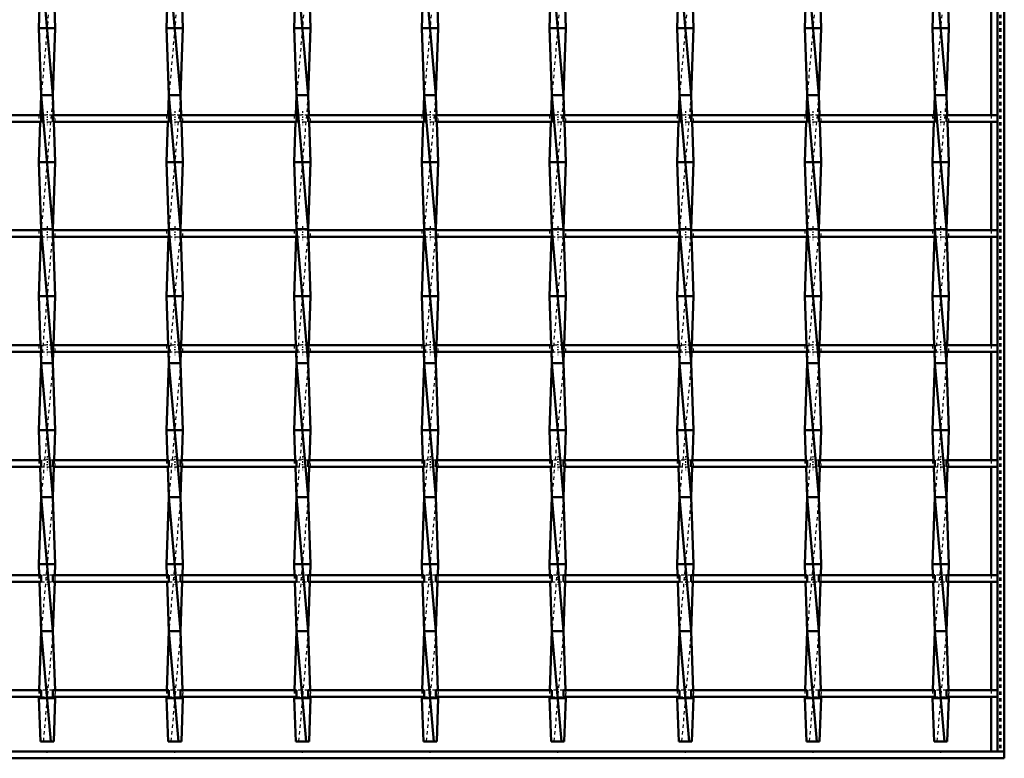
# Model space of a CAD drawing. Header units: millimetres. Extents: x -746 to 532, y -500 to 878.
# Tile 9 of 16: x 106 to 400, y -500 to -279. Entities that reach past the tile are written whole.
import ezdxf

# ---------------------------------------------------------------- set-up
doc = ezdxf.new("R2010")
doc.units = ezdxf.units.MM
doc.linetypes.add('Center', pattern=[1.5, 0.45, -0.5, 0.05, -0.5])
doc.linetypes.add('Dashed', pattern=[2, 1, -1])
for name, color, linetype, lineweight in [('2d ConnectionPoints', 7, 'Continuous', 50), ('AM_0', 7, 'Continuous', 50), ('AM_7', 7, 'Center', 25), ('AM_9', 6, 'Dashed', 25)]:
    doc.layers.add(name, color=color, linetype=linetype, lineweight=lineweight)

# ---------------------------------------------------------------- blocks, each defined once
blk = doc.blocks.new('1_ksf8jm0c3o36xpth5nylt1v0m________0_in_LSSP2303438211800100035010_4')
at = {"layer": 'AM_0'}
for p, q in [((398, 498), (398, -498)), ((400, 498), (400, -498)), ((396.05, -275.64), (396.05, -307.97)), ((396.05, -309.97), (396.05, -342.3)), ((396.05, -344.3), (396.05, -376.63)), ((396.05, -378.63), (396.05, -410.96)), ((396.05, -412.96), (396.05, -445.29)), ((396.05, -447.29), (396.05, -479.62)), ((396.05, -481.62), (396.05, -498)), ((398, -498), (400, -498))]:
    blk.add_line(p, q, dxfattribs=at)
at = {"layer": 'AM_9'}
for p, q in [((398.55, 498), (398.55, -498)), ((398.99, 498), (398.99, -498)), ((396.05, -307.97), (396.05, -309.97)), ((396.05, -342.3), (396.05, -344.3)), ((396.05, -376.63), (396.05, -378.63)), ((396.05, -410.96), (396.05, -412.96)), ((396.05, -445.29), (396.05, -447.29)), ((396.05, -479.62), (396.05, -481.62))]:
    blk.add_line(p, q, dxfattribs=at)
blk = doc.blocks.new('2_0td1z0vixq35hmgqqd0icktci________0_in_LSSP2303438211800100035010_4')
at = {"layer": 'AM_0'}
for p, q in [((400, -498), (-400, -498)), ((400, -498), (400, -500)), ((400, -500), (-400, -500))]:
    blk.add_line(p, q, dxfattribs=at)
blk = doc.blocks.new('16_2q9eyguex8s5f7t8289nmk0ha________0_in_LSSP2303438211800100035010_4')
at = {"layer": 'AM_0'}
for p, q in [((112.57, -262), (116.03, -302)), ((112.08, -275.64), (111.85, -282)), ((116.52, -275.64), (116.75, -282)), ((111.85, -282), (112.57, -302)), ((116.75, -282), (111.85, -282)), ((116.75, -282), (116.03, -302)), ((112.57, -302), (112.35, -307.97)), ((112.57, -302), (116.03, -342)), ((116.03, -302), (112.57, -302)), ((116.03, -302), (116.25, -307.97)), ((112.28, -309.97), (111.85, -322)), ((116.32, -309.97), (116.75, -322)), ((116.75, -322), (111.85, -322)), ((111.85, -322), (112.57, -342)), ((116.75, -322), (116.03, -342)), ((112.57, -342), (112.56, -342.3)), ((112.57, -342), (116.03, -382)), ((116.03, -342), (112.57, -342)), ((116.03, -342), (116.04, -342.3)), ((112.48, -344.3), (111.85, -362)), ((116.12, -344.3), (116.75, -362)), ((116.75, -362), (111.85, -362)), ((111.85, -362), (112.37, -376.63)), ((116.75, -362), (116.23, -376.63)), ((112.45, -378.63), (112.57, -382)), ((116.15, -378.63), (116.03, -382)), ((112.57, -382), (111.85, -402)), ((112.57, -382), (116.03, -422)), ((116.03, -382), (112.57, -382)), ((116.03, -382), (116.75, -402)), ((111.85, -402), (112.17, -410.96)), ((116.75, -402), (111.85, -402)), ((116.75, -402), (116.43, -410.96)), ((112.24, -412.96), (112.57, -422)), ((116.36, -412.96), (116.03, -422)), ((112.57, -422), (111.85, -442)), ((112.57, -422), (116.03, -462)), ((116.03, -422), (112.57, -422)), ((116.03, -422), (116.75, -442)), ((116.75, -442), (111.85, -442)), ((111.85, -442), (111.97, -445.29)), ((116.75, -442), (116.63, -445.29)), ((112.04, -447.29), (112.57, -462)), ((116.56, -447.29), (116.03, -462)), ((112.57, -462), (111.94, -479.62)), ((112.57, -462), (115.43, -495)), ((116.03, -462), (112.57, -462)), ((116.03, -462), (116.66, -479.62)), ((111.86, -481.62), (111.85, -482)), ((116.74, -481.62), (116.75, -482)), ((111.85, -482), (112.32, -495)), ((116.75, -482), (111.85, -482)), ((116.75, -482), (116.28, -495)), ((112.32, -495), (116.28, -495))]:
    blk.add_line(p, q, dxfattribs=at)
at = {"layer": 'AM_9'}
for p, q in [((116.03, -262), (112.57, -302)), ((116.03, -302), (112.57, -342)), ((112.35, -307.97), (112.28, -309.97)), ((116.25, -307.97), (116.32, -309.97)), ((112.56, -342.3), (112.48, -344.3)), ((116.03, -342), (112.57, -382)), ((116.04, -342.3), (116.12, -344.3)), ((112.37, -376.63), (112.45, -378.63)), ((116.23, -376.63), (116.15, -378.63)), ((116.03, -382), (112.57, -422)), ((112.17, -410.96), (112.24, -412.96)), ((116.43, -410.96), (116.36, -412.96)), ((116.03, -422), (112.57, -462)), ((111.97, -445.29), (112.04, -447.29)), ((116.63, -445.29), (116.56, -447.29)), ((116.03, -462), (113.17, -495)), ((111.94, -479.62), (111.86, -481.62)), ((116.66, -479.62), (116.74, -481.62))]:
    blk.add_line(p, q, dxfattribs=at)
blk = doc.blocks.new('17_l2xj9isbewxne0oo4hb6527dd________0_in_LSSP2303438211800100035010_4')
at = {"layer": 'AM_0'}
for p, q in [((150.67, -262), (154.13, -302)), ((150.18, -275.64), (149.95, -282)), ((154.62, -275.64), (154.85, -282)), ((154.85, -282), (149.95, -282)), ((149.95, -282), (150.67, -302)), ((154.85, -282), (154.13, -302)), ((150.67, -302), (150.45, -307.97)), ((150.67, -302), (154.13, -342)), ((154.13, -302), (150.67, -302)), ((154.13, -302), (154.35, -307.97)), ((150.38, -309.97), (149.95, -322)), ((154.42, -309.97), (154.85, -322)), ((149.95, -322), (150.67, -342)), ((154.85, -322), (149.95, -322)), ((154.85, -322), (154.13, -342)), ((150.67, -342), (150.66, -342.3)), ((150.67, -342), (154.13, -382)), ((154.13, -342), (150.67, -342)), ((154.13, -342), (154.14, -342.3)), ((150.58, -344.3), (149.95, -362)), ((154.22, -344.3), (154.85, -362)), ((154.85, -362), (149.95, -362)), ((149.95, -362), (150.47, -376.63)), ((154.85, -362), (154.33, -376.63)), ((150.55, -378.63), (150.67, -382)), ((154.25, -378.63), (154.13, -382)), ((150.67, -382), (149.95, -402)), ((154.13, -382), (150.67, -382)), ((150.67, -382), (154.13, -422)), ((154.13, -382), (154.85, -402)), ((149.95, -402), (150.27, -410.96)), ((154.85, -402), (149.95, -402)), ((154.85, -402), (154.53, -410.96)), ((150.34, -412.96), (150.67, -422)), ((154.46, -412.96), (154.13, -422)), ((150.67, -422), (149.95, -442)), ((150.67, -422), (154.13, -462)), ((154.13, -422), (150.67, -422)), ((154.13, -422), (154.85, -442)), ((149.95, -442), (150.07, -445.29)), ((154.85, -442), (149.95, -442)), ((154.85, -442), (154.73, -445.29)), ((150.14, -447.29), (150.67, -462)), ((154.66, -447.29), (154.13, -462)), ((150.67, -462), (150.04, -479.62)), ((150.67, -462), (153.53, -495)), ((154.13, -462), (150.67, -462)), ((154.13, -462), (154.76, -479.62)), ((149.96, -481.62), (149.95, -482)), ((154.84, -481.62), (154.85, -482)), ((149.95, -482), (150.42, -495)), ((154.85, -482), (149.95, -482)), ((154.85, -482), (154.38, -495)), ((150.42, -495), (154.38, -495))]:
    blk.add_line(p, q, dxfattribs=at)
at = {"layer": 'AM_9'}
for p, q in [((154.13, -262), (150.67, -302)), ((154.13, -302), (150.67, -342)), ((150.45, -307.97), (150.38, -309.97)), ((154.35, -307.97), (154.42, -309.97)), ((150.66, -342.3), (150.58, -344.3)), ((154.13, -342), (150.67, -382)), ((154.14, -342.3), (154.22, -344.3)), ((150.47, -376.63), (150.55, -378.63)), ((154.33, -376.63), (154.25, -378.63)), ((154.13, -382), (150.67, -422)), ((150.27, -410.96), (150.34, -412.96)), ((154.53, -410.96), (154.46, -412.96)), ((154.13, -422), (150.67, -462)), ((150.07, -445.29), (150.14, -447.29)), ((154.73, -445.29), (154.66, -447.29)), ((154.13, -462), (151.27, -495)), ((150.04, -479.62), (149.96, -481.62)), ((154.76, -479.62), (154.84, -481.62))]:
    blk.add_line(p, q, dxfattribs=at)
blk = doc.blocks.new('18_zgxfdybn05gfq1tqmvubbvcca________0_in_LSSP2303438211800100035010_4')
at = {"layer": 'AM_0'}
for p, q in [((188.77, -262), (192.23, -302)), ((188.28, -275.64), (188.05, -282)), ((192.72, -275.64), (192.95, -282)), ((192.95, -282), (188.05, -282)), ((188.05, -282), (188.77, -302)), ((192.95, -282), (192.23, -302)), ((188.77, -302), (188.55, -307.97)), ((188.77, -302), (192.23, -342)), ((192.23, -302), (188.77, -302)), ((192.23, -302), (192.45, -307.97)), ((188.48, -309.97), (188.05, -322)), ((192.52, -309.97), (192.95, -322)), ((188.05, -322), (188.77, -342)), ((192.95, -322), (188.05, -322)), ((192.95, -322), (192.23, -342)), ((188.77, -342), (188.76, -342.3)), ((188.77, -342), (192.23, -382)), ((192.23, -342), (188.77, -342)), ((192.23, -342), (192.24, -342.3)), ((188.68, -344.3), (188.05, -362)), ((192.32, -344.3), (192.95, -362)), ((192.95, -362), (188.05, -362)), ((188.05, -362), (188.57, -376.63)), ((192.95, -362), (192.43, -376.63)), ((188.65, -378.63), (188.77, -382)), ((192.35, -378.63), (192.23, -382)), ((188.77, -382), (188.05, -402)), ((188.77, -382), (192.23, -422)), ((192.23, -382), (188.77, -382)), ((192.23, -382), (192.95, -402)), ((192.95, -402), (188.05, -402)), ((188.05, -402), (188.37, -410.96)), ((192.95, -402), (192.63, -410.96)), ((188.44, -412.96), (188.77, -422)), ((192.56, -412.96), (192.23, -422)), ((188.77, -422), (188.05, -442)), ((188.77, -422), (192.23, -462)), ((192.23, -422), (188.77, -422)), ((192.23, -422), (192.95, -442)), ((192.95, -442), (188.05, -442)), ((188.05, -442), (188.17, -445.29)), ((192.95, -442), (192.83, -445.29)), ((188.24, -447.29), (188.77, -462)), ((192.76, -447.29), (192.23, -462)), ((188.77, -462), (188.14, -479.62)), ((188.77, -462), (191.63, -495)), ((192.23, -462), (188.77, -462)), ((192.23, -462), (192.86, -479.62)), ((188.06, -481.62), (188.05, -482)), ((192.94, -481.62), (192.95, -482)), ((188.05, -482), (188.52, -495)), ((192.95, -482), (188.05, -482)), ((192.95, -482), (192.48, -495)), ((188.52, -495), (192.48, -495))]:
    blk.add_line(p, q, dxfattribs=at)
at = {"layer": 'AM_9'}
for p, q in [((192.23, -262), (188.77, -302)), ((192.23, -302), (188.77, -342)), ((188.55, -307.97), (188.48, -309.97)), ((192.45, -307.97), (192.52, -309.97)), ((188.76, -342.3), (188.68, -344.3)), ((192.23, -342), (188.77, -382)), ((192.24, -342.3), (192.32, -344.3)), ((188.57, -376.63), (188.65, -378.63)), ((192.43, -376.63), (192.35, -378.63)), ((192.23, -382), (188.77, -422)), ((188.37, -410.96), (188.44, -412.96)), ((192.63, -410.96), (192.56, -412.96)), ((192.23, -422), (188.77, -462)), ((188.17, -445.29), (188.24, -447.29)), ((192.83, -445.29), (192.76, -447.29)), ((192.23, -462), (189.37, -495)), ((188.14, -479.62), (188.06, -481.62)), ((192.86, -479.62), (192.94, -481.62))]:
    blk.add_line(p, q, dxfattribs=at)
blk = doc.blocks.new('19_ymirlxsr1kzphdptjv4ul85zo________0_in_LSSP2303438211800100035010_4')
at = {"layer": 'AM_0'}
for p, q in [((226.87, -262), (230.33, -302)), ((226.38, -275.64), (226.15, -282)), ((230.82, -275.64), (231.05, -282)), ((231.05, -282), (226.15, -282)), ((226.15, -282), (226.87, -302)), ((231.05, -282), (230.33, -302)), ((226.87, -302), (226.65, -307.97)), ((226.87, -302), (230.33, -342)), ((230.33, -302), (226.87, -302)), ((230.33, -302), (230.55, -307.97)), ((226.58, -309.97), (226.15, -322)), ((230.62, -309.97), (231.05, -322)), ((231.05, -322), (226.15, -322)), ((226.15, -322), (226.87, -342)), ((231.05, -322), (230.33, -342)), ((226.87, -342), (226.86, -342.3)), ((230.33, -342), (226.87, -342)), ((226.87, -342), (230.33, -382)), ((230.33, -342), (230.34, -342.3)), ((226.78, -344.3), (226.15, -362)), ((230.42, -344.3), (231.05, -362)), ((231.05, -362), (226.15, -362)), ((226.15, -362), (226.67, -376.63)), ((231.05, -362), (230.53, -376.63)), ((226.75, -378.63), (226.87, -382)), ((230.45, -378.63), (230.33, -382)), ((226.87, -382), (226.15, -402)), ((230.33, -382), (226.87, -382)), ((226.87, -382), (230.33, -422)), ((230.33, -382), (231.05, -402)), ((231.05, -402), (226.15, -402)), ((226.15, -402), (226.47, -410.96)), ((231.05, -402), (230.73, -410.96)), ((226.54, -412.96), (226.87, -422)), ((230.66, -412.96), (230.33, -422)), ((226.87, -422), (226.15, -442)), ((226.87, -422), (230.33, -462)), ((230.33, -422), (226.87, -422)), ((230.33, -422), (231.05, -442)), ((226.15, -442), (226.27, -445.29)), ((231.05, -442), (226.15, -442)), ((231.05, -442), (230.93, -445.29)), ((226.34, -447.29), (226.87, -462)), ((230.86, -447.29), (230.33, -462)), ((226.87, -462), (226.24, -479.62)), ((226.87, -462), (229.73, -495)), ((230.33, -462), (226.87, -462)), ((230.33, -462), (230.96, -479.62)), ((226.16, -481.62), (226.15, -482)), ((231.04, -481.62), (231.05, -482)), ((226.15, -482), (226.62, -495)), ((231.05, -482), (226.15, -482)), ((231.05, -482), (230.58, -495)), ((226.62, -495), (230.58, -495))]:
    blk.add_line(p, q, dxfattribs=at)
at = {"layer": 'AM_9'}
for p, q in [((230.33, -262), (226.87, -302)), ((230.33, -302), (226.87, -342)), ((226.65, -307.97), (226.58, -309.97)), ((230.55, -307.97), (230.62, -309.97)), ((226.86, -342.3), (226.78, -344.3)), ((230.33, -342), (226.87, -382)), ((230.34, -342.3), (230.42, -344.3)), ((226.67, -376.63), (226.75, -378.63)), ((230.53, -376.63), (230.45, -378.63)), ((230.33, -382), (226.87, -422)), ((226.47, -410.96), (226.54, -412.96)), ((230.73, -410.96), (230.66, -412.96)), ((230.33, -422), (226.87, -462)), ((226.27, -445.29), (226.34, -447.29)), ((230.93, -445.29), (230.86, -447.29)), ((230.33, -462), (227.47, -495)), ((226.24, -479.62), (226.16, -481.62)), ((230.96, -479.62), (231.04, -481.62))]:
    blk.add_line(p, q, dxfattribs=at)
blk = doc.blocks.new('20_192kluf8s0wuq5et2mjboeh7c________0_in_LSSP2303438211800100035010_4')
at = {"layer": 'AM_0'}
for p, q in [((264.97, -262), (268.43, -302)), ((264.48, -275.64), (264.25, -282)), ((268.92, -275.64), (269.15, -282)), ((269.15, -282), (264.25, -282)), ((264.25, -282), (264.97, -302)), ((269.15, -282), (268.43, -302)), ((264.97, -302), (264.75, -307.97)), ((264.97, -302), (268.43, -342)), ((268.43, -302), (264.97, -302)), ((268.43, -302), (268.65, -307.97)), ((264.68, -309.97), (264.25, -322)), ((268.72, -309.97), (269.15, -322)), ((264.25, -322), (264.97, -342)), ((269.15, -322), (264.25, -322)), ((269.15, -322), (268.43, -342)), ((264.97, -342), (264.96, -342.3)), ((264.97, -342), (268.43, -382)), ((268.43, -342), (264.97, -342)), ((268.43, -342), (268.44, -342.3)), ((264.88, -344.3), (264.25, -362)), ((268.52, -344.3), (269.15, -362)), ((264.25, -362), (264.77, -376.63)), ((269.15, -362), (264.25, -362)), ((269.15, -362), (268.63, -376.63)), ((264.85, -378.63), (264.97, -382)), ((268.55, -378.63), (268.43, -382)), ((264.97, -382), (264.25, -402)), ((264.97, -382), (268.43, -422)), ((268.43, -382), (264.97, -382)), ((268.43, -382), (269.15, -402)), ((269.15, -402), (264.25, -402)), ((264.25, -402), (264.57, -410.96)), ((269.15, -402), (268.83, -410.96)), ((264.64, -412.96), (264.97, -422)), ((268.76, -412.96), (268.43, -422)), ((264.97, -422), (264.25, -442)), ((264.97, -422), (268.43, -462)), ((268.43, -422), (264.97, -422)), ((268.43, -422), (269.15, -442)), ((269.15, -442), (264.25, -442)), ((264.25, -442), (264.37, -445.29)), ((269.15, -442), (269.03, -445.29)), ((264.44, -447.29), (264.97, -462)), ((268.96, -447.29), (268.43, -462)), ((264.97, -462), (264.34, -479.62)), ((264.97, -462), (267.83, -495)), ((268.43, -462), (264.97, -462)), ((268.43, -462), (269.06, -479.62)), ((264.26, -481.62), (264.25, -482)), ((269.14, -481.62), (269.15, -482)), ((269.15, -482), (264.25, -482)), ((264.25, -482), (264.72, -495)), ((269.15, -482), (268.68, -495)), ((264.72, -495), (268.68, -495))]:
    blk.add_line(p, q, dxfattribs=at)
at = {"layer": 'AM_9'}
for p, q in [((268.43, -262), (264.97, -302)), ((268.43, -302), (264.97, -342)), ((264.75, -307.97), (264.68, -309.97)), ((268.65, -307.97), (268.72, -309.97)), ((264.96, -342.3), (264.88, -344.3)), ((268.43, -342), (264.97, -382)), ((268.44, -342.3), (268.52, -344.3)), ((264.77, -376.63), (264.85, -378.63)), ((268.63, -376.63), (268.55, -378.63)), ((268.43, -382), (264.97, -422)), ((264.57, -410.96), (264.64, -412.96)), ((268.83, -410.96), (268.76, -412.96)), ((268.43, -422), (264.97, -462)), ((264.37, -445.29), (264.44, -447.29)), ((269.03, -445.29), (268.96, -447.29)), ((268.43, -462), (265.57, -495)), ((264.34, -479.62), (264.26, -481.62)), ((269.06, -479.62), (269.14, -481.62))]:
    blk.add_line(p, q, dxfattribs=at)
blk = doc.blocks.new('21_1fjoionpyvodsncuaz5nqvcqd________0_in_LSSP2303438211800100035010_4')
at = {"layer": 'AM_0'}
for p, q in [((303.07, -262), (306.53, -302)), ((302.58, -275.64), (302.35, -282)), ((307.02, -275.64), (307.25, -282)), ((307.25, -282), (302.35, -282)), ((302.35, -282), (303.07, -302)), ((307.25, -282), (306.53, -302)), ((303.07, -302), (302.85, -307.97)), ((303.07, -302), (306.53, -342)), ((306.53, -302), (303.07, -302)), ((306.53, -302), (306.75, -307.97)), ((302.78, -309.97), (302.35, -322)), ((306.82, -309.97), (307.25, -322)), ((307.25, -322), (302.35, -322)), ((302.35, -322), (303.07, -342)), ((307.25, -322), (306.53, -342)), ((303.07, -342), (303.06, -342.3)), ((306.53, -342), (303.07, -342)), ((303.07, -342), (306.53, -382)), ((306.53, -342), (306.54, -342.3)), ((302.98, -344.3), (302.35, -362)), ((306.62, -344.3), (307.25, -362)), ((302.35, -362), (302.87, -376.63)), ((307.25, -362), (302.35, -362)), ((307.25, -362), (306.73, -376.63)), ((302.95, -378.63), (303.07, -382)), ((306.65, -378.63), (306.53, -382)), ((303.07, -382), (302.35, -402)), ((303.07, -382), (306.53, -422)), ((306.53, -382), (303.07, -382)), ((306.53, -382), (307.25, -402)), ((302.35, -402), (302.67, -410.96)), ((307.25, -402), (302.35, -402)), ((307.25, -402), (306.93, -410.96)), ((302.74, -412.96), (303.07, -422)), ((306.86, -412.96), (306.53, -422)), ((303.07, -422), (302.35, -442)), ((303.07, -422), (306.53, -462)), ((306.53, -422), (303.07, -422)), ((306.53, -422), (307.25, -442)), ((302.35, -442), (302.47, -445.29)), ((307.25, -442), (302.35, -442)), ((307.25, -442), (307.13, -445.29)), ((302.54, -447.29), (303.07, -462)), ((307.06, -447.29), (306.53, -462)), ((303.07, -462), (302.44, -479.62)), ((303.07, -462), (305.93, -495)), ((306.53, -462), (303.07, -462)), ((306.53, -462), (307.16, -479.62)), ((302.36, -481.62), (302.35, -482)), ((307.24, -481.62), (307.25, -482)), ((302.35, -482), (302.82, -495)), ((307.25, -482), (302.35, -482)), ((307.25, -482), (306.78, -495)), ((302.82, -495), (306.78, -495))]:
    blk.add_line(p, q, dxfattribs=at)
at = {"layer": 'AM_9'}
for p, q in [((306.53, -262), (303.07, -302)), ((306.53, -302), (303.07, -342)), ((302.85, -307.97), (302.78, -309.97)), ((306.75, -307.97), (306.82, -309.97)), ((303.06, -342.3), (302.98, -344.3)), ((306.53, -342), (303.07, -382)), ((306.54, -342.3), (306.62, -344.3)), ((302.87, -376.63), (302.95, -378.63)), ((306.73, -376.63), (306.65, -378.63)), ((306.53, -382), (303.07, -422)), ((302.67, -410.96), (302.74, -412.96)), ((306.93, -410.96), (306.86, -412.96)), ((306.53, -422), (303.07, -462)), ((302.47, -445.29), (302.54, -447.29)), ((307.13, -445.29), (307.06, -447.29)), ((306.53, -462), (303.67, -495)), ((302.44, -479.62), (302.36, -481.62)), ((307.16, -479.62), (307.24, -481.62))]:
    blk.add_line(p, q, dxfattribs=at)
blk = doc.blocks.new('22_gbftacf29qbmqyi8c32ts88ug________0_in_LSSP2303438211800100035010_4')
at = {"layer": 'AM_0'}
for p, q in [((341.17, -262), (344.63, -302)), ((340.68, -275.64), (340.45, -282)), ((345.12, -275.64), (345.35, -282)), ((345.35, -282), (340.45, -282)), ((340.45, -282), (341.17, -302)), ((345.35, -282), (344.63, -302)), ((341.17, -302), (340.95, -307.97)), ((341.17, -302), (344.63, -342)), ((344.63, -302), (341.17, -302)), ((344.63, -302), (344.85, -307.97)), ((340.88, -309.97), (340.45, -322)), ((344.92, -309.97), (345.35, -322)), ((340.45, -322), (341.17, -342)), ((345.35, -322), (340.45, -322)), ((345.35, -322), (344.63, -342)), ((341.17, -342), (341.16, -342.3)), ((341.17, -342), (344.63, -382)), ((344.63, -342), (341.17, -342)), ((344.63, -342), (344.64, -342.3)), ((341.08, -344.3), (340.45, -362)), ((344.72, -344.3), (345.35, -362)), ((345.35, -362), (340.45, -362)), ((340.45, -362), (340.97, -376.63)), ((345.35, -362), (344.83, -376.63)), ((341.05, -378.63), (341.17, -382)), ((344.75, -378.63), (344.63, -382)), ((341.17, -382), (340.45, -402)), ((341.17, -382), (344.63, -422)), ((344.63, -382), (341.17, -382)), ((344.63, -382), (345.35, -402)), ((345.35, -402), (340.45, -402)), ((340.45, -402), (340.77, -410.96)), ((345.35, -402), (345.03, -410.96)), ((340.84, -412.96), (341.17, -422)), ((344.96, -412.96), (344.63, -422)), ((341.17, -422), (340.45, -442)), ((341.17, -422), (344.63, -462)), ((344.63, -422), (341.17, -422)), ((344.63, -422), (345.35, -442)), ((345.35, -442), (340.45, -442)), ((340.45, -442), (340.57, -445.29)), ((345.35, -442), (345.23, -445.29)), ((340.64, -447.29), (341.17, -462)), ((345.16, -447.29), (344.63, -462)), ((341.17, -462), (340.54, -479.62)), ((341.17, -462), (344.03, -495)), ((344.63, -462), (341.17, -462)), ((344.63, -462), (345.26, -479.62)), ((340.46, -481.62), (340.45, -482)), ((345.34, -481.62), (345.35, -482)), ((340.45, -482), (340.92, -495)), ((345.35, -482), (340.45, -482)), ((345.35, -482), (344.88, -495)), ((340.92, -495), (344.88, -495))]:
    blk.add_line(p, q, dxfattribs=at)
at = {"layer": 'AM_9'}
for p, q in [((344.63, -262), (341.17, -302)), ((344.63, -302), (341.17, -342)), ((340.95, -307.97), (340.88, -309.97)), ((344.85, -307.97), (344.92, -309.97)), ((341.16, -342.3), (341.08, -344.3)), ((344.63, -342), (341.17, -382)), ((344.64, -342.3), (344.72, -344.3)), ((340.97, -376.63), (341.05, -378.63)), ((344.83, -376.63), (344.75, -378.63)), ((344.63, -382), (341.17, -422)), ((340.77, -410.96), (340.84, -412.96)), ((345.03, -410.96), (344.96, -412.96)), ((344.63, -422), (341.17, -462)), ((340.57, -445.29), (340.64, -447.29)), ((345.23, -445.29), (345.16, -447.29)), ((344.63, -462), (341.77, -495)), ((340.54, -479.62), (340.46, -481.62)), ((345.26, -479.62), (345.34, -481.62))]:
    blk.add_line(p, q, dxfattribs=at)
blk = doc.blocks.new('23_i2abbke1jfbdgproux25mihir________0_in_LSSP2303438211800100035010_4')
at = {"layer": 'AM_0'}
for p, q in [((379.27, -262), (382.73, -302)), ((378.78, -275.64), (378.55, -282)), ((383.22, -275.64), (383.45, -282)), ((383.45, -282), (378.55, -282)), ((378.55, -282), (379.27, -302)), ((383.45, -282), (382.73, -302)), ((379.27, -302), (379.05, -307.97)), ((379.27, -302), (382.73, -342)), ((382.73, -302), (379.27, -302)), ((382.73, -302), (382.95, -307.97)), ((378.98, -309.97), (378.55, -322)), ((383.02, -309.97), (383.45, -322)), ((383.45, -322), (378.55, -322)), ((378.55, -322), (379.27, -342)), ((383.45, -322), (382.73, -342)), ((379.27, -342), (379.26, -342.3)), ((382.73, -342), (379.27, -342)), ((379.27, -342), (382.73, -382)), ((382.73, -342), (382.74, -342.3)), ((379.18, -344.3), (378.55, -362)), ((382.82, -344.3), (383.45, -362)), ((378.55, -362), (379.07, -376.63)), ((383.45, -362), (378.55, -362)), ((383.45, -362), (382.93, -376.63)), ((379.15, -378.63), (379.27, -382)), ((382.85, -378.63), (382.73, -382)), ((379.27, -382), (378.55, -402)), ((382.73, -382), (379.27, -382)), ((379.27, -382), (382.73, -422)), ((382.73, -382), (383.45, -402)), ((378.55, -402), (378.87, -410.96)), ((383.45, -402), (378.55, -402)), ((383.45, -402), (383.13, -410.96)), ((378.94, -412.96), (379.27, -422)), ((383.06, -412.96), (382.73, -422)), ((379.27, -422), (378.55, -442)), ((379.27, -422), (382.73, -462)), ((382.73, -422), (379.27, -422)), ((382.73, -422), (383.45, -442)), ((378.55, -442), (378.67, -445.29)), ((383.45, -442), (378.55, -442)), ((383.45, -442), (383.33, -445.29)), ((378.74, -447.29), (379.27, -462)), ((383.26, -447.29), (382.73, -462)), ((379.27, -462), (378.64, -479.62)), ((379.27, -462), (382.13, -495)), ((382.73, -462), (379.27, -462)), ((382.73, -462), (383.36, -479.62)), ((378.56, -481.62), (378.55, -482)), ((383.44, -481.62), (383.45, -482)), ((378.55, -482), (379.02, -495)), ((383.45, -482), (378.55, -482)), ((383.45, -482), (382.98, -495)), ((379.02, -495), (382.98, -495))]:
    blk.add_line(p, q, dxfattribs=at)
at = {"layer": 'AM_9'}
for p, q in [((382.73, -262), (379.27, -302)), ((382.73, -302), (379.27, -342)), ((379.05, -307.97), (378.98, -309.97)), ((382.95, -307.97), (383.02, -309.97)), ((379.26, -342.3), (379.18, -344.3)), ((382.73, -342), (379.27, -382)), ((382.74, -342.3), (382.82, -344.3)), ((379.07, -376.63), (379.15, -378.63)), ((382.93, -376.63), (382.85, -378.63)), ((382.73, -382), (379.27, -422)), ((378.87, -410.96), (378.94, -412.96)), ((383.13, -410.96), (383.06, -412.96)), ((382.73, -422), (379.27, -462)), ((378.67, -445.29), (378.74, -447.29)), ((383.33, -445.29), (383.26, -447.29)), ((382.73, -462), (379.87, -495)), ((378.64, -479.62), (378.56, -481.62)), ((383.36, -479.62), (383.44, -481.62))]:
    blk.add_line(p, q, dxfattribs=at)
blk = doc.blocks.new('25_fm87hf5tsszc03yzvdar1qrob________0_in_LSSP2303438211800100035010_4')
at = {"layer": 'AM_0'}
for p, q in [((112.57, -479.62), (77.93, -479.62)), ((112.57, -481.62), (77.93, -481.62)), ((112.57, -479.62), (112.57, -481.62)), ((116.03, -481.62), (116.03, -479.62)), ((150.67, -479.62), (116.03, -479.62)), ((150.67, -481.62), (116.03, -481.62)), ((150.67, -479.62), (150.67, -481.62)), ((154.13, -481.62), (154.13, -479.62)), ((188.77, -479.62), (154.13, -479.62)), ((188.77, -481.62), (154.13, -481.62)), ((188.77, -479.62), (188.77, -481.62)), ((226.87, -479.62), (192.23, -479.62)), ((192.23, -481.62), (192.23, -479.62)), ((226.87, -481.62), (192.23, -481.62)), ((226.87, -479.62), (226.87, -481.62)), ((264.97, -479.62), (230.33, -479.62)), ((230.33, -481.62), (230.33, -479.62)), ((264.97, -481.62), (230.33, -481.62)), ((264.97, -479.62), (264.97, -481.62)), ((268.43, -481.62), (268.43, -479.62)), ((303.07, -479.62), (268.43, -479.62)), ((303.07, -481.62), (268.43, -481.62)), ((303.07, -479.62), (303.07, -481.62)), ((341.17, -479.62), (306.53, -479.62)), ((306.53, -481.62), (306.53, -479.62)), ((341.17, -481.62), (306.53, -481.62)), ((341.17, -479.62), (341.17, -481.62)), ((344.63, -481.62), (344.63, -479.62)), ((379.27, -479.62), (344.63, -479.62)), ((379.27, -481.62), (344.63, -481.62)), ((379.27, -479.62), (379.27, -481.62)), ((382.73, -481.62), (382.73, -479.62)), ((398, -479.62), (382.73, -479.62)), ((398, -481.62), (382.73, -481.62)), ((398, -479.62), (398, -481.62))]:
    blk.add_line(p, q, dxfattribs=at)
at = {"layer": 'AM_7'}
for p, q in [((114.3, -478.42), (114.3, -482.82)), ((152.4, -478.42), (152.4, -482.82)), ((190.5, -478.42), (190.5, -482.82)), ((228.6, -478.42), (228.6, -482.82)), ((266.7, -478.42), (266.7, -482.82)), ((304.8, -478.42), (304.8, -482.82)), ((342.9, -478.42), (342.9, -482.82)), ((381, -478.42), (381, -482.82))]:
    blk.add_line(p, q, dxfattribs=at)
at = {"layer": 'AM_9'}
for p, q in [((111.85, -479.62), (111.85, -481.62)), ((116.03, -479.62), (112.57, -479.62)), ((112.57, -481.62), (116.03, -481.62)), ((116.75, -481.62), (116.75, -479.62)), ((149.95, -479.62), (149.95, -481.62)), ((154.13, -479.62), (150.67, -479.62)), ((150.67, -481.62), (154.13, -481.62)), ((154.85, -481.62), (154.85, -479.62)), ((188.05, -479.62), (188.05, -481.62)), ((192.23, -479.62), (188.77, -479.62)), ((188.77, -481.62), (192.23, -481.62)), ((192.95, -481.62), (192.95, -479.62)), ((226.15, -479.62), (226.15, -481.62)), ((230.33, -479.62), (226.87, -479.62)), ((226.87, -481.62), (230.33, -481.62)), ((231.05, -481.62), (231.05, -479.62)), ((264.25, -479.62), (264.25, -481.62)), ((268.43, -479.62), (264.97, -479.62)), ((264.97, -481.62), (268.43, -481.62)), ((269.15, -481.62), (269.15, -479.62)), ((302.35, -479.62), (302.35, -481.62)), ((306.53, -479.62), (303.07, -479.62)), ((303.07, -481.62), (306.53, -481.62)), ((307.25, -481.62), (307.25, -479.62)), ((340.45, -479.62), (340.45, -481.62)), ((344.63, -479.62), (341.17, -479.62)), ((341.17, -481.62), (344.63, -481.62)), ((345.35, -481.62), (345.35, -479.62)), ((378.55, -479.62), (378.55, -481.62)), ((382.73, -479.62), (379.27, -479.62)), ((379.27, -481.62), (382.73, -481.62)), ((383.45, -481.62), (383.45, -479.62))]:
    blk.add_line(p, q, dxfattribs=at)
blk = doc.blocks.new('26_7slq76kp4mdmjjsfl7bo9obma________0_in_LSSP2303438211800100035010_4')
at = {"layer": 'AM_0'}
for p, q in [((112.57, -445.29), (77.93, -445.29)), ((112.57, -445.29), (112.57, -447.29)), ((116.03, -447.29), (116.03, -445.29)), ((150.67, -445.29), (116.03, -445.29)), ((150.67, -445.29), (150.67, -447.29)), ((154.13, -447.29), (154.13, -445.29)), ((188.77, -445.29), (154.13, -445.29)), ((188.77, -445.29), (188.77, -447.29)), ((226.87, -445.29), (192.23, -445.29)), ((192.23, -447.29), (192.23, -445.29)), ((226.87, -445.29), (226.87, -447.29)), ((230.33, -447.29), (230.33, -445.29)), ((264.97, -445.29), (230.33, -445.29)), ((264.97, -445.29), (264.97, -447.29)), ((268.43, -447.29), (268.43, -445.29)), ((303.07, -445.29), (268.43, -445.29)), ((303.07, -445.29), (303.07, -447.29)), ((341.17, -445.29), (306.53, -445.29)), ((306.53, -447.29), (306.53, -445.29)), ((341.17, -445.29), (341.17, -447.29)), ((344.63, -447.29), (344.63, -445.29)), ((379.27, -445.29), (344.63, -445.29)), ((379.27, -445.29), (379.27, -447.29)), ((382.73, -447.29), (382.73, -445.29)), ((398, -445.29), (382.73, -445.29)), ((398, -445.29), (398, -447.29)), ((112.57, -447.29), (77.93, -447.29)), ((150.67, -447.29), (116.03, -447.29)), ((188.77, -447.29), (154.13, -447.29)), ((226.87, -447.29), (192.23, -447.29)), ((264.97, -447.29), (230.33, -447.29)), ((303.07, -447.29), (268.43, -447.29)), ((341.17, -447.29), (306.53, -447.29)), ((379.27, -447.29), (344.63, -447.29)), ((398, -447.29), (382.73, -447.29))]:
    blk.add_line(p, q, dxfattribs=at)
at = {"layer": 'AM_7'}
for p, q in [((114.3, -444.09), (114.3, -448.49)), ((152.4, -444.09), (152.4, -448.49)), ((190.5, -444.09), (190.5, -448.49)), ((228.6, -444.09), (228.6, -448.49)), ((266.7, -444.09), (266.7, -448.49)), ((304.8, -444.09), (304.8, -448.49)), ((342.9, -444.09), (342.9, -448.49)), ((381, -444.09), (381, -448.49))]:
    blk.add_line(p, q, dxfattribs=at)
at = {"layer": 'AM_9'}
for p, q in [((111.85, -445.29), (111.85, -447.29)), ((116.03, -445.29), (112.57, -445.29)), ((116.75, -447.29), (116.75, -445.29)), ((149.95, -445.29), (149.95, -447.29)), ((154.13, -445.29), (150.67, -445.29)), ((154.85, -447.29), (154.85, -445.29)), ((188.05, -445.29), (188.05, -447.29)), ((192.23, -445.29), (188.77, -445.29)), ((192.95, -447.29), (192.95, -445.29)), ((226.15, -445.29), (226.15, -447.29)), ((230.33, -445.29), (226.87, -445.29)), ((231.05, -447.29), (231.05, -445.29)), ((264.25, -445.29), (264.25, -447.29)), ((268.43, -445.29), (264.97, -445.29)), ((269.15, -447.29), (269.15, -445.29)), ((302.35, -445.29), (302.35, -447.29)), ((306.53, -445.29), (303.07, -445.29)), ((307.25, -447.29), (307.25, -445.29)), ((340.45, -445.29), (340.45, -447.29)), ((344.63, -445.29), (341.17, -445.29)), ((345.35, -447.29), (345.35, -445.29)), ((378.55, -445.29), (378.55, -447.29)), ((382.73, -445.29), (379.27, -445.29)), ((383.45, -447.29), (383.45, -445.29)), ((112.57, -447.29), (116.03, -447.29)), ((150.67, -447.29), (154.13, -447.29)), ((188.77, -447.29), (192.23, -447.29)), ((226.87, -447.29), (230.33, -447.29)), ((264.97, -447.29), (268.43, -447.29)), ((303.07, -447.29), (306.53, -447.29)), ((341.17, -447.29), (344.63, -447.29)), ((379.27, -447.29), (382.73, -447.29))]:
    blk.add_line(p, q, dxfattribs=at)
blk = doc.blocks.new('27_9n3bdd78aimogcmu45pswlu8g________0_in_LSSP2303438211800100035010_4')
at = {"layer": 'AM_0'}
for p, q in [((112.57, -410.96), (77.93, -410.96)), ((112.57, -410.96), (112.57, -412.96)), ((116.03, -412.96), (116.03, -410.96)), ((150.67, -410.96), (116.03, -410.96)), ((150.67, -410.96), (150.67, -412.96)), ((154.13, -412.96), (154.13, -410.96)), ((188.77, -410.96), (154.13, -410.96)), ((188.77, -410.96), (188.77, -412.96)), ((192.23, -412.96), (192.23, -410.96)), ((226.87, -410.96), (192.23, -410.96)), ((226.87, -410.96), (226.87, -412.96)), ((264.97, -410.96), (230.33, -410.96)), ((230.33, -412.96), (230.33, -410.96)), ((264.97, -410.96), (264.97, -412.96)), ((268.43, -412.96), (268.43, -410.96)), ((303.07, -410.96), (268.43, -410.96)), ((303.07, -410.96), (303.07, -412.96)), ((341.17, -410.96), (306.53, -410.96)), ((306.53, -412.96), (306.53, -410.96)), ((341.17, -410.96), (341.17, -412.96)), ((344.63, -412.96), (344.63, -410.96)), ((379.27, -410.96), (344.63, -410.96)), ((379.27, -410.96), (379.27, -412.96)), ((382.73, -412.96), (382.73, -410.96)), ((398, -410.96), (382.73, -410.96)), ((398, -410.96), (398, -412.96)), ((112.57, -412.96), (77.93, -412.96)), ((150.67, -412.96), (116.03, -412.96)), ((188.77, -412.96), (154.13, -412.96)), ((226.87, -412.96), (192.23, -412.96)), ((264.97, -412.96), (230.33, -412.96)), ((303.07, -412.96), (268.43, -412.96)), ((341.17, -412.96), (306.53, -412.96)), ((379.27, -412.96), (344.63, -412.96)), ((398, -412.96), (382.73, -412.96))]:
    blk.add_line(p, q, dxfattribs=at)
at = {"layer": 'AM_7'}
for p, q in [((114.3, -409.76), (114.3, -414.16)), ((152.4, -409.76), (152.4, -414.16)), ((190.5, -409.76), (190.5, -414.16)), ((228.6, -409.76), (228.6, -414.16)), ((266.7, -409.76), (266.7, -414.16)), ((304.8, -409.76), (304.8, -414.16)), ((342.9, -409.76), (342.9, -414.16)), ((381, -409.76), (381, -414.16))]:
    blk.add_line(p, q, dxfattribs=at)
at = {"layer": 'AM_9'}
for p, q in [((111.85, -410.96), (111.85, -412.96)), ((116.03, -410.96), (112.57, -410.96)), ((116.75, -412.96), (116.75, -410.96)), ((149.95, -410.96), (149.95, -412.96)), ((154.13, -410.96), (150.67, -410.96)), ((154.85, -412.96), (154.85, -410.96)), ((188.05, -410.96), (188.05, -412.96)), ((192.23, -410.96), (188.77, -410.96)), ((192.95, -412.96), (192.95, -410.96)), ((226.15, -410.96), (226.15, -412.96)), ((230.33, -410.96), (226.87, -410.96)), ((231.05, -412.96), (231.05, -410.96)), ((264.25, -410.96), (264.25, -412.96)), ((268.43, -410.96), (264.97, -410.96)), ((269.15, -412.96), (269.15, -410.96)), ((302.35, -410.96), (302.35, -412.96)), ((306.53, -410.96), (303.07, -410.96)), ((307.25, -412.96), (307.25, -410.96)), ((340.45, -410.96), (340.45, -412.96)), ((344.63, -410.96), (341.17, -410.96)), ((345.35, -412.96), (345.35, -410.96)), ((378.55, -410.96), (378.55, -412.96)), ((382.73, -410.96), (379.27, -410.96)), ((383.45, -412.96), (383.45, -410.96)), ((112.57, -412.96), (116.03, -412.96)), ((150.67, -412.96), (154.13, -412.96)), ((188.77, -412.96), (192.23, -412.96)), ((226.87, -412.96), (230.33, -412.96)), ((264.97, -412.96), (268.43, -412.96)), ((303.07, -412.96), (306.53, -412.96)), ((341.17, -412.96), (344.63, -412.96)), ((379.27, -412.96), (382.73, -412.96))]:
    blk.add_line(p, q, dxfattribs=at)
blk = doc.blocks.new('28_ivitbfzx6zddlneph5lmzp3qx________0_in_LSSP2303438211800100035010_4')
at = {"layer": 'AM_0'}
for p, q in [((112.57, -376.63), (77.93, -376.63)), ((112.57, -378.63), (77.93, -378.63)), ((112.57, -376.63), (112.57, -378.63)), ((116.03, -378.63), (116.03, -376.63)), ((150.67, -376.63), (116.03, -376.63)), ((150.67, -378.63), (116.03, -378.63)), ((150.67, -376.63), (150.67, -378.63)), ((154.13, -378.63), (154.13, -376.63)), ((188.77, -376.63), (154.13, -376.63)), ((188.77, -378.63), (154.13, -378.63)), ((188.77, -376.63), (188.77, -378.63)), ((226.87, -376.63), (192.23, -376.63)), ((192.23, -378.63), (192.23, -376.63)), ((226.87, -378.63), (192.23, -378.63)), ((226.87, -376.63), (226.87, -378.63)), ((264.97, -376.63), (230.33, -376.63)), ((230.33, -378.63), (230.33, -376.63)), ((264.97, -378.63), (230.33, -378.63)), ((264.97, -376.63), (264.97, -378.63)), ((268.43, -378.63), (268.43, -376.63)), ((303.07, -376.63), (268.43, -376.63)), ((303.07, -378.63), (268.43, -378.63)), ((303.07, -376.63), (303.07, -378.63)), ((341.17, -376.63), (306.53, -376.63)), ((306.53, -378.63), (306.53, -376.63)), ((341.17, -378.63), (306.53, -378.63)), ((341.17, -376.63), (341.17, -378.63)), ((344.63, -378.63), (344.63, -376.63)), ((379.27, -376.63), (344.63, -376.63)), ((379.27, -378.63), (344.63, -378.63)), ((379.27, -376.63), (379.27, -378.63)), ((382.73, -378.63), (382.73, -376.63)), ((398, -376.63), (382.73, -376.63)), ((398, -378.63), (382.73, -378.63)), ((398, -376.63), (398, -378.63))]:
    blk.add_line(p, q, dxfattribs=at)
at = {"layer": 'AM_7'}
for p, q in [((114.3, -375.43), (114.3, -379.83)), ((152.4, -375.43), (152.4, -379.83)), ((190.5, -375.43), (190.5, -379.83)), ((228.6, -375.43), (228.6, -379.83)), ((266.7, -375.43), (266.7, -379.83)), ((304.8, -375.43), (304.8, -379.83)), ((342.9, -375.43), (342.9, -379.83)), ((381, -375.43), (381, -379.83))]:
    blk.add_line(p, q, dxfattribs=at)
at = {"layer": 'AM_9'}
for p, q in [((111.85, -376.63), (111.85, -378.63)), ((116.03, -376.63), (112.57, -376.63)), ((112.57, -378.63), (116.03, -378.63)), ((116.75, -378.63), (116.75, -376.63)), ((149.95, -376.63), (149.95, -378.63)), ((154.13, -376.63), (150.67, -376.63)), ((150.67, -378.63), (154.13, -378.63)), ((154.85, -378.63), (154.85, -376.63)), ((188.05, -376.63), (188.05, -378.63)), ((192.23, -376.63), (188.77, -376.63)), ((188.77, -378.63), (192.23, -378.63)), ((192.95, -378.63), (192.95, -376.63)), ((226.15, -376.63), (226.15, -378.63)), ((230.33, -376.63), (226.87, -376.63)), ((226.87, -378.63), (230.33, -378.63)), ((231.05, -378.63), (231.05, -376.63)), ((264.25, -376.63), (264.25, -378.63)), ((268.43, -376.63), (264.97, -376.63)), ((264.97, -378.63), (268.43, -378.63)), ((269.15, -378.63), (269.15, -376.63)), ((302.35, -376.63), (302.35, -378.63)), ((306.53, -376.63), (303.07, -376.63)), ((303.07, -378.63), (306.53, -378.63)), ((307.25, -378.63), (307.25, -376.63)), ((340.45, -376.63), (340.45, -378.63)), ((344.63, -376.63), (341.17, -376.63)), ((341.17, -378.63), (344.63, -378.63)), ((345.35, -378.63), (345.35, -376.63)), ((378.55, -376.63), (378.55, -378.63)), ((382.73, -376.63), (379.27, -376.63)), ((379.27, -378.63), (382.73, -378.63)), ((383.45, -378.63), (383.45, -376.63))]:
    blk.add_line(p, q, dxfattribs=at)
blk = doc.blocks.new('29_sqyqzd95n9sjq4j8bqtczzi2b________0_in_LSSP2303438211800100035010_4')
at = {"layer": 'AM_0'}
for p, q in [((112.57, -342.3), (77.93, -342.3)), ((112.57, -342.3), (112.57, -344.3)), ((116.03, -344.3), (116.03, -342.3)), ((150.67, -342.3), (116.03, -342.3)), ((150.67, -342.3), (150.67, -344.3)), ((154.13, -344.3), (154.13, -342.3)), ((188.77, -342.3), (154.13, -342.3)), ((188.77, -342.3), (188.77, -344.3)), ((192.23, -344.3), (192.23, -342.3)), ((226.87, -342.3), (192.23, -342.3)), ((226.87, -342.3), (226.87, -344.3)), ((264.97, -342.3), (230.33, -342.3)), ((230.33, -344.3), (230.33, -342.3)), ((264.97, -342.3), (264.97, -344.3)), ((268.43, -344.3), (268.43, -342.3)), ((303.07, -342.3), (268.43, -342.3)), ((303.07, -342.3), (303.07, -344.3)), ((306.53, -344.3), (306.53, -342.3)), ((341.17, -342.3), (306.53, -342.3)), ((341.17, -342.3), (341.17, -344.3)), ((344.63, -344.3), (344.63, -342.3)), ((379.27, -342.3), (344.63, -342.3)), ((379.27, -342.3), (379.27, -344.3)), ((382.73, -344.3), (382.73, -342.3)), ((398, -342.3), (382.73, -342.3)), ((398, -342.3), (398, -344.3)), ((112.57, -344.3), (77.93, -344.3)), ((150.67, -344.3), (116.03, -344.3)), ((188.77, -344.3), (154.13, -344.3)), ((226.87, -344.3), (192.23, -344.3)), ((264.97, -344.3), (230.33, -344.3)), ((303.07, -344.3), (268.43, -344.3)), ((341.17, -344.3), (306.53, -344.3)), ((379.27, -344.3), (344.63, -344.3)), ((398, -344.3), (382.73, -344.3))]:
    blk.add_line(p, q, dxfattribs=at)
at = {"layer": 'AM_7'}
for p, q in [((114.3, -341.1), (114.3, -345.5)), ((152.4, -341.1), (152.4, -345.5)), ((190.5, -341.1), (190.5, -345.5)), ((228.6, -341.1), (228.6, -345.5)), ((266.7, -341.1), (266.7, -345.5)), ((304.8, -341.1), (304.8, -345.5)), ((342.9, -341.1), (342.9, -345.5)), ((381, -341.1), (381, -345.5))]:
    blk.add_line(p, q, dxfattribs=at)
at = {"layer": 'AM_9'}
for p, q in [((111.85, -342.3), (111.85, -344.3)), ((116.04, -342.3), (112.56, -342.3)), ((116.75, -344.3), (116.75, -342.3)), ((149.95, -342.3), (149.95, -344.3)), ((154.14, -342.3), (150.66, -342.3)), ((154.85, -344.3), (154.85, -342.3)), ((188.05, -342.3), (188.05, -344.3)), ((192.24, -342.3), (188.76, -342.3)), ((192.95, -344.3), (192.95, -342.3)), ((226.15, -342.3), (226.15, -344.3)), ((230.34, -342.3), (226.86, -342.3)), ((231.05, -344.3), (231.05, -342.3)), ((264.25, -342.3), (264.25, -344.3)), ((268.44, -342.3), (264.96, -342.3)), ((269.15, -344.3), (269.15, -342.3)), ((302.35, -342.3), (302.35, -344.3)), ((306.54, -342.3), (303.06, -342.3)), ((307.25, -344.3), (307.25, -342.3)), ((340.45, -342.3), (340.45, -344.3)), ((344.64, -342.3), (341.16, -342.3)), ((345.35, -344.3), (345.35, -342.3)), ((378.55, -342.3), (378.55, -344.3)), ((382.74, -342.3), (379.26, -342.3)), ((383.45, -344.3), (383.45, -342.3)), ((112.57, -344.3), (116.03, -344.3)), ((150.67, -344.3), (154.13, -344.3)), ((188.77, -344.3), (192.23, -344.3)), ((226.87, -344.3), (230.33, -344.3)), ((264.97, -344.3), (268.43, -344.3)), ((303.07, -344.3), (306.53, -344.3)), ((341.17, -344.3), (344.63, -344.3)), ((379.27, -344.3), (382.73, -344.3))]:
    blk.add_line(p, q, dxfattribs=at)
blk = doc.blocks.new('30_e1bvij514x9cqjntz5x0l2xze________0_in_LSSP2303438211800100035010_4')
at = {"layer": 'AM_0'}
for p, q in [((112.57, -307.97), (77.93, -307.97)), ((112.57, -307.97), (112.57, -309.97)), ((116.03, -309.97), (116.03, -307.97)), ((150.67, -307.97), (116.03, -307.97)), ((150.67, -307.97), (150.67, -309.97)), ((154.13, -309.97), (154.13, -307.97)), ((188.77, -307.97), (154.13, -307.97)), ((188.77, -307.97), (188.77, -309.97)), ((192.23, -309.97), (192.23, -307.97)), ((226.87, -307.97), (192.23, -307.97)), ((226.87, -307.97), (226.87, -309.97)), ((230.33, -309.97), (230.33, -307.97)), ((264.97, -307.97), (230.33, -307.97)), ((264.97, -307.97), (264.97, -309.97)), ((268.43, -309.97), (268.43, -307.97)), ((303.07, -307.97), (268.43, -307.97)), ((303.07, -307.97), (303.07, -309.97)), ((306.53, -309.97), (306.53, -307.97)), ((341.17, -307.97), (306.53, -307.97)), ((341.17, -307.97), (341.17, -309.97)), ((344.63, -309.97), (344.63, -307.97)), ((379.27, -307.97), (344.63, -307.97)), ((379.27, -307.97), (379.27, -309.97)), ((382.73, -309.97), (382.73, -307.97)), ((398, -307.97), (382.73, -307.97)), ((398, -307.97), (398, -309.97)), ((112.57, -309.97), (77.93, -309.97)), ((150.67, -309.97), (116.03, -309.97)), ((188.77, -309.97), (154.13, -309.97)), ((226.87, -309.97), (192.23, -309.97)), ((264.97, -309.97), (230.33, -309.97)), ((303.07, -309.97), (268.43, -309.97)), ((341.17, -309.97), (306.53, -309.97)), ((379.27, -309.97), (344.63, -309.97)), ((398, -309.97), (382.73, -309.97))]:
    blk.add_line(p, q, dxfattribs=at)
at = {"layer": 'AM_7'}
for p, q in [((114.3, -306.77), (114.3, -311.17)), ((152.4, -306.77), (152.4, -311.17)), ((190.5, -306.77), (190.5, -311.17)), ((228.6, -306.77), (228.6, -311.17)), ((266.7, -306.77), (266.7, -311.17)), ((304.8, -306.77), (304.8, -311.17)), ((342.9, -306.77), (342.9, -311.17)), ((381, -306.77), (381, -311.17))]:
    blk.add_line(p, q, dxfattribs=at)
at = {"layer": 'AM_9'}
for p, q in [((111.85, -307.97), (111.85, -309.97)), ((116.03, -307.97), (112.57, -307.97)), ((116.75, -309.97), (116.75, -307.97)), ((149.95, -307.97), (149.95, -309.97)), ((154.13, -307.97), (150.67, -307.97)), ((154.85, -309.97), (154.85, -307.97)), ((188.05, -307.97), (188.05, -309.97)), ((192.23, -307.97), (188.77, -307.97)), ((192.95, -309.97), (192.95, -307.97)), ((226.15, -307.97), (226.15, -309.97)), ((230.33, -307.97), (226.87, -307.97)), ((231.05, -309.97), (231.05, -307.97)), ((264.25, -307.97), (264.25, -309.97)), ((268.43, -307.97), (264.97, -307.97)), ((269.15, -309.97), (269.15, -307.97)), ((302.35, -307.97), (302.35, -309.97)), ((306.53, -307.97), (303.07, -307.97)), ((307.25, -309.97), (307.25, -307.97)), ((340.45, -307.97), (340.45, -309.97)), ((344.63, -307.97), (341.17, -307.97)), ((345.35, -309.97), (345.35, -307.97)), ((378.55, -307.97), (378.55, -309.97)), ((382.73, -307.97), (379.27, -307.97)), ((383.45, -309.97), (383.45, -307.97)), ((112.57, -309.97), (116.03, -309.97)), ((150.67, -309.97), (154.13, -309.97)), ((188.77, -309.97), (192.23, -309.97)), ((226.87, -309.97), (230.33, -309.97)), ((264.97, -309.97), (268.43, -309.97)), ((303.07, -309.97), (306.53, -309.97)), ((341.17, -309.97), (344.63, -309.97)), ((379.27, -309.97), (382.73, -309.97))]:
    blk.add_line(p, q, dxfattribs=at)

msp = doc.modelspace()

# ---------------------------------------------------------------- linework, layer by layer
at = {"layer": '2d ConnectionPoints'}
for p in [(114.3, -498), (152.4, -498), (190.5, -498), (228.6, -498), (266.7, -498), (304.8, -498), (342.9, -498), (381, -498)]:
    msp.add_point(p, dxfattribs=at)

# ---------------------------------------------------------------- block references
for name in ['16_2q9eyguex8s5f7t8289nmk0ha________0_in_LSSP2303438211800100035010_4', '17_l2xj9isbewxne0oo4hb6527dd________0_in_LSSP2303438211800100035010_4', '18_zgxfdybn05gfq1tqmvubbvcca________0_in_LSSP2303438211800100035010_4', '19_ymirlxsr1kzphdptjv4ul85zo________0_in_LSSP2303438211800100035010_4', '20_192kluf8s0wuq5et2mjboeh7c________0_in_LSSP2303438211800100035010_4', '21_1fjoionpyvodsncuaz5nqvcqd________0_in_LSSP2303438211800100035010_4', '22_gbftacf29qbmqyi8c32ts88ug________0_in_LSSP2303438211800100035010_4', '23_i2abbke1jfbdgproux25mihir________0_in_LSSP2303438211800100035010_4', '1_ksf8jm0c3o36xpth5nylt1v0m________0_in_LSSP2303438211800100035010_4', '30_e1bvij514x9cqjntz5x0l2xze________0_in_LSSP2303438211800100035010_4', '29_sqyqzd95n9sjq4j8bqtczzi2b________0_in_LSSP2303438211800100035010_4', '28_ivitbfzx6zddlneph5lmzp3qx________0_in_LSSP2303438211800100035010_4', '27_9n3bdd78aimogcmu45pswlu8g________0_in_LSSP2303438211800100035010_4', '26_7slq76kp4mdmjjsfl7bo9obma________0_in_LSSP2303438211800100035010_4', '25_fm87hf5tsszc03yzvdar1qrob________0_in_LSSP2303438211800100035010_4', '2_0td1z0vixq35hmgqqd0icktci________0_in_LSSP2303438211800100035010_4']:
    msp.add_blockref(name, (0, 0))

doc.saveas('drawing.dxf')
